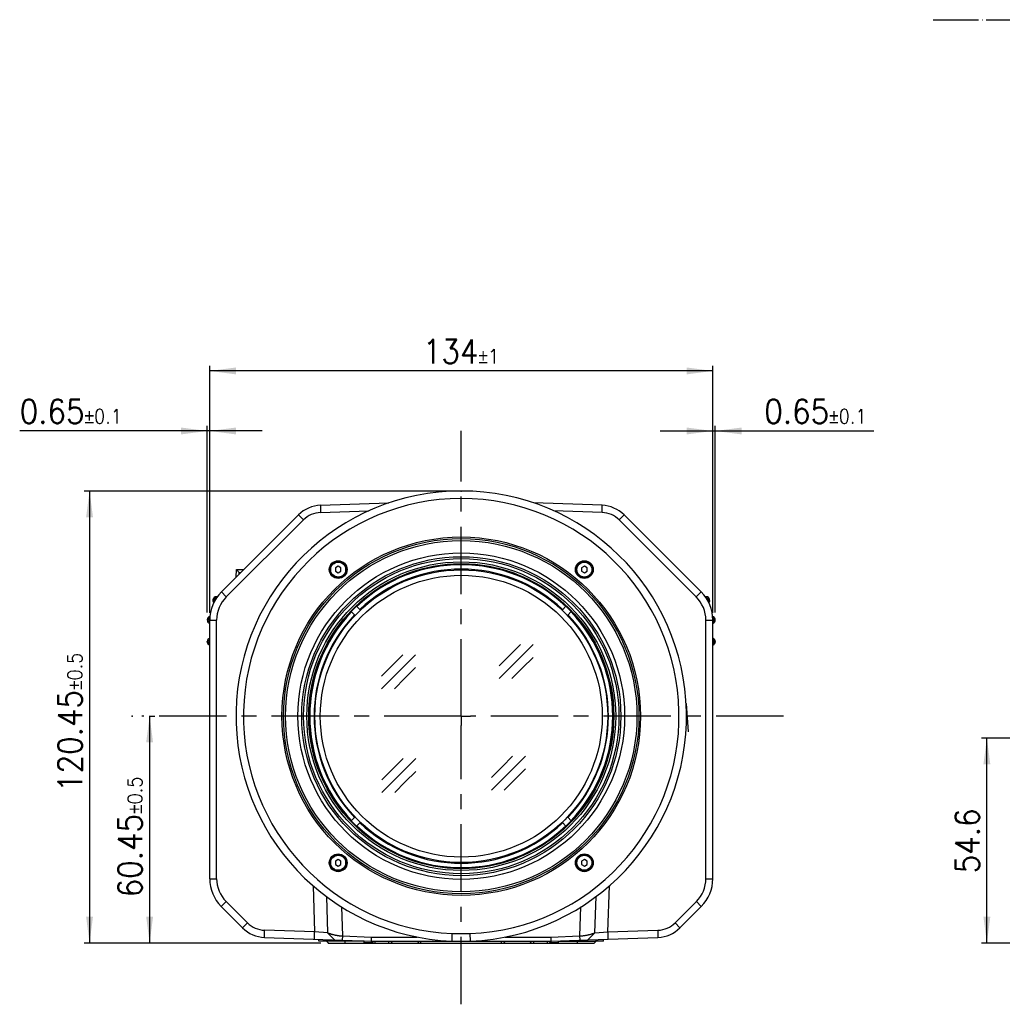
# Model space of a CAD drawing. Header units: inches. Extents: x -388 to 394, y -298 to 253.
# Tile 1 of 31: x -388 to -126, y -77 to 186. Entities that reach past the tile are written whole.
import ezdxf

# ---------------------------------------------------------------- set-up
doc = ezdxf.new("R2010")
doc.units = ezdxf.units.IN
doc.linetypes.add('CENTER', pattern=[30, 18, -4, 4, -4])
doc.linetypes.add('DOT_CENTER', pattern=[14, 12, -1, 0, -1])
for name, color, linetype in [('1', 7, 'Continuous'), ('AXIS', 7, 'Continuous'), ('CURVE', 7, 'Continuous')]:
    doc.layers.add(name, color=color, linetype=linetype)
doc.styles.add('CONVERTER_11', font='txt.shx', dxfattribs={"width": 0.9})
doc.dimstyles.new('ME10_DIM_18', dxfattribs={"dimtxt": 6.4, "dimasz": 7, "dimexe": 1.4, "dimexo": 2, "dimgap": 2, "dimtad": 1, "dimdec": 1, "dimdsep": 46, "dimtxsty": 'CONVERTER_11', "dimsah": 1, "dimcen": 0.09, "dimclrd": 2, "dimclre": 2, "dimclrt": 4, "dimadec": 0, "dimazin": 0, "dimtfac": 1, "dimtdec": 4, "dimtix": 1, "dimtmove": 0, "dimatfit": 3, "dimfxl": 1, "dimtolj": 1, "dimtzin": 0, "dimarcsym": 0})
doc.dimstyles.new('ME10_DIM_20', dxfattribs={"dimtxt": 6.4, "dimasz": 7, "dimexe": 1.4, "dimexo": 2, "dimgap": 2, "dimtad": 1, "dimdec": 3, "dimdsep": 46, "dimtxsty": 'CONVERTER_11', "dimsah": 1, "dimcen": 0.09, "dimclrd": 2, "dimclre": 2, "dimclrt": 4, "dimadec": 0, "dimazin": 0, "dimtol": 1, "dimtp": 0.1, "dimtm": 0.1, "dimtfac": 0.6, "dimtdec": 1, "dimtix": 1, "dimtmove": 0, "dimatfit": 3, "dimfxl": 1, "dimtolj": 1, "dimtzin": 0, "dimarcsym": 0})
doc.dimstyles.new('ME10_DIM_21', dxfattribs={"dimtxt": 6.4, "dimasz": 7, "dimexe": 1.4, "dimexo": 2, "dimgap": 2, "dimtad": 1, "dimdec": 3, "dimdsep": 46, "dimtxsty": 'CONVERTER_11', "dimsah": 1, "dimcen": 0.09, "dimclrd": 2, "dimclre": 2, "dimclrt": 4, "dimadec": 0, "dimazin": 0, "dimtol": 1, "dimtp": 0.1, "dimtm": 0.1, "dimtfac": 0.6, "dimtdec": 1, "dimtix": 1, "dimtmove": 0, "dimatfit": 3, "dimfxl": 1, "dimtolj": 1, "dimtzin": 0, "dimarcsym": 0})
doc.dimstyles.new('ME10_DIM_22', dxfattribs={"dimtxt": 6.4, "dimasz": 7, "dimexe": 1.4, "dimexo": 2, "dimgap": 2, "dimtad": 1, "dimdec": 3, "dimdsep": 46, "dimtxsty": 'CONVERTER_11', "dimsah": 1, "dimcen": 0.09, "dimclrd": 2, "dimclre": 2, "dimclrt": 4, "dimadec": 0, "dimazin": 0, "dimtol": 1, "dimtp": 0.5, "dimtm": 0.5, "dimtfac": 0.6, "dimtdec": 1, "dimtix": 1, "dimtmove": 0, "dimatfit": 3, "dimfxl": 1, "dimtolj": 1, "dimtzin": 0, "dimarcsym": 0})
doc.dimstyles.new('ME10_DIM_23', dxfattribs={"dimtxt": 6.4, "dimasz": 7, "dimexe": 1.4, "dimexo": 2, "dimgap": 2, "dimtad": 1, "dimdec": 3, "dimdsep": 46, "dimtxsty": 'CONVERTER_11', "dimsah": 1, "dimcen": 0.09, "dimclrd": 2, "dimclre": 2, "dimclrt": 4, "dimadec": 0, "dimazin": 0, "dimtol": 1, "dimtp": 0.5, "dimtm": 0.5, "dimtfac": 0.6, "dimtdec": 1, "dimtix": 1, "dimtmove": 0, "dimatfit": 3, "dimfxl": 1, "dimtolj": 1, "dimtzin": 0, "dimarcsym": 0})
doc.dimstyles.new('ME10_DIM_24', dxfattribs={"dimtxt": 6.4, "dimasz": 7, "dimexe": 1.4, "dimexo": 2, "dimgap": 2, "dimtad": 1, "dimdec": 3, "dimdsep": 46, "dimtxsty": 'CONVERTER_11', "dimsah": 1, "dimcen": 0.09, "dimclrd": 2, "dimclre": 2, "dimclrt": 4, "dimadec": 0, "dimazin": 0, "dimtol": 1, "dimtp": 1, "dimtm": 1, "dimtfac": 0.6, "dimtdec": 0, "dimtix": 1, "dimtmove": 0, "dimatfit": 3, "dimfxl": 1, "dimtolj": 1, "dimtzin": 0, "dimarcsym": 0})

# ---------------------------------------------------------------- blocks, each defined once
blk = doc.blocks.new('*D9')
at = {"layer": '1', "color": 2, "linetype": 'Continuous'}
for p, q in [((20.47, -5.84), (-131.71, -5.84)), ((-130.31, -60.45), (-130.31, -5.84)), ((-73.68, -60.45), (-131.71, -60.45))]:
    blk.add_line(p, q, dxfattribs=at)
at = {"layer": '1', "color": 2}
for points in [[(-129.39, -12.84), (-131.23, -12.84), (-130.31, -5.84)], [(-131.23, -53.45), (-129.39, -53.45), (-130.31, -60.45)]]:
    blk.add_solid(points, dxfattribs=at)
at = {"layer": '1', "color": 4, "insert": (-132.31, -41.87), "char_height": 6.4, "attachment_point": 7, "rotation": 90, "line_spacing_factor": 0.60024, "style": 'CONVERTER_11'}
blk.add_mtext('54.6', dxfattribs=at)
blk = doc.blocks.new('*D11')
at = {"layer": '1', "color": 2, "linetype": 'Continuous'}
for p, q in [((-337.95, 27.65), (-337.95, 77.4)), ((-337.3, 27.57), (-337.3, 77.4)), ((-337.95, 76), (-387.91, 76)), ((-337.3, 76), (-337.95, 76)), ((-323.3, 76), (-337.3, 76))]:
    blk.add_line(p, q, dxfattribs=at)
at = {"layer": '1', "color": 2}
for points in [[(-344.95, 75.08), (-344.95, 76.92), (-337.95, 76)], [(-330.3, 76.92), (-330.3, 75.08), (-337.3, 76)]]:
    blk.add_solid(points, dxfattribs=at)
at = {"layer": '1', "color": 4, "insert": (-387.91, 78), "char_height": 6.4, "attachment_point": 7, "rotation": 0.0001, "line_spacing_factor": 0.60024, "style": 'CONVERTER_11'}
blk.add_mtext('\\C4;0.65\\C4;\\H3.84;{\\Fgdt;`}0.1', dxfattribs=at)
blk = doc.blocks.new('*D12')
at = {"layer": '1', "color": 2, "linetype": 'Continuous'}
for p, q in [((-203.3, 27.57), (-203.3, 77.4)), ((-202.65, 27.65), (-202.65, 77.4)), ((-217.3, 76), (-203.3, 76)), ((-203.3, 76), (-202.65, 76)), ((-202.65, 76), (-160.42, 76))]:
    blk.add_line(p, q, dxfattribs=at)
at = {"layer": '1', "color": 2}
for points in [[(-210.3, 75.08), (-210.3, 76.92), (-203.3, 76)], [(-195.65, 76.92), (-195.65, 75.08), (-202.65, 76)]]:
    blk.add_solid(points, dxfattribs=at)
at = {"layer": '1', "color": 4, "insert": (-189.6, 78), "char_height": 6.4, "attachment_point": 7, "rotation": 0.0001, "line_spacing_factor": 0.60024, "style": 'CONVERTER_11'}
blk.add_mtext('\\C4;0.65\\C4;\\H3.84;{\\Fgdt;`}0.1', dxfattribs=at)
blk = doc.blocks.new('*D13')
at = {"layer": '1', "color": 2, "linetype": 'Continuous'}
for p, q in [((-353.4, 0), (-351.9, 0)), ((-353.3, 0), (-353.3, -60.45)), ((-307.7, -60.45), (-354.7, -60.45))]:
    blk.add_line(p, q, dxfattribs=at)
at = {"layer": '1', "color": 2}
for points in [[(-352.38, -7), (-354.22, -7), (-353.3, 0)], [(-354.22, -53.45), (-352.38, -53.45), (-353.3, -60.45)]]:
    blk.add_solid(points, dxfattribs=at)
at = {"layer": '1', "color": 4, "insert": (-355.3, -48.27), "char_height": 6.4, "attachment_point": 7, "rotation": 90, "line_spacing_factor": 0.60024, "style": 'CONVERTER_11'}
blk.add_mtext('\\C4;60.45\\C4;\\H3.84;{\\Fgdt;`}0.5', dxfattribs=at)
blk = doc.blocks.new('*D14')
at = {"layer": '1', "color": 2, "linetype": 'Continuous'}
for p, q in [((-272.3, 60), (-370.7, 60)), ((-369.3, 60), (-369.3, -60.45)), ((-307.7, -60.45), (-370.7, -60.45))]:
    blk.add_line(p, q, dxfattribs=at)
at = {"layer": '1', "color": 2}
for points in [[(-368.38, 53), (-370.22, 53), (-369.3, 60)], [(-370.22, -53.45), (-368.38, -53.45), (-369.3, -60.45)]]:
    blk.add_solid(points, dxfattribs=at)
at = {"layer": '1', "color": 4, "insert": (-371.3, -20.19), "char_height": 6.4, "attachment_point": 7, "rotation": 90, "line_spacing_factor": 0.60024, "style": 'CONVERTER_11'}
blk.add_mtext('\\C4;120.45\\C4;\\H3.84;{\\Fgdt;`}0.5', dxfattribs=at)
blk = doc.blocks.new('*D15')
at = {"layer": '1', "color": 2, "linetype": 'Continuous'}
for p, q in [((-337.3, 27.57), (-337.3, 93.4)), ((-203.3, 92), (-337.3, 92)), ((-203.3, 27.57), (-203.3, 93.4))]:
    blk.add_line(p, q, dxfattribs=at)
at = {"layer": '1', "color": 2}
for points in [[(-330.3, 92.92), (-330.3, 91.08), (-337.3, 92)], [(-210.3, 91.08), (-210.3, 92.92), (-203.3, 92)]]:
    blk.add_solid(points, dxfattribs=at)
at = {"layer": '1', "color": 4, "insert": (-280.54, 94), "char_height": 6.4, "attachment_point": 7, "rotation": 0.0001, "line_spacing_factor": 0.60024, "style": 'CONVERTER_11'}
blk.add_mtext('\\C4;134\\C4;\\H3.84;{\\Fgdt;`}1', dxfattribs=at)

msp = doc.modelspace()

# ---------------------------------------------------------------- linework, layer by layer
at = {"color": 7, "linetype": 'Continuous'}
for p, q in [((-307.8052, 56.1903), (-289.5483, 56.8279)), ((-307.8052, 56.1903), (-307.8052, 54.2705)), ((-232.7965, 56.1903), (-251.0522, 56.8278)), ((-232.7965, 54.2705), (-232.7965, 56.1903)), ((-334.1669, 33.134), (-313.6534, 53.6474)), ((-313.6534, 53.6474), (-312.3621, 52.2891)), ((-307.8052, 54.2705), (-294.9103, 54.7208)), ((-232.7965, 54.2705), (-245.6914, 54.7208)), ((-228.2396, 52.2891), (-226.9483, 53.6474)), ((-206.4349, 33.134), (-226.9483, 53.6474)), ((-332.8756, 31.7756), (-312.3621, 52.2891)), ((-207.7261, 31.7756), (-228.2396, 52.2891)), ((-303.0831, 39.9343), (-303.8331, 39.5013)), ((-303.8331, 39.5013), (-303.8331, 38.6353)), ((-302.3331, 39.5013), (-303.0831, 39.9343)), ((-302.3331, 38.6353), (-302.3331, 39.5013)), ((-237.5187, 39.9343), (-238.2687, 39.5013)), ((-238.2687, 39.5013), (-238.2687, 38.6353)), ((-236.7687, 39.5013), (-237.5187, 39.9343)), ((-236.7687, 38.6353), (-236.7687, 39.5013)), ((-330.2817, 37.0192), (-330.2081, 39.1263)), ((-330.2081, 39.1263), (-329.4366, 38.2989)), ((-330.2081, 39.1263), (-328.2432, 39.0577)), ((-329.4523, 37.8486), (-329.4366, 38.2989)), ((-329.4366, 38.2989), (-329.0167, 38.2842)), ((-303.8331, 38.6353), (-303.0831, 38.2022)), ((-303.0831, 38.2022), (-302.3331, 38.6353)), ((-238.2687, 38.6353), (-237.5187, 38.2022)), ((-237.5187, 38.2022), (-236.7687, 38.6353)), ((-334.1669, 33.134), (-332.8756, 31.7756)), ((-207.7261, 31.7756), (-206.4349, 33.134)), ((-297.1619, 28.2752), (-298.2582, 29.3716)), ((-243.4399, 28.2752), (-242.3435, 29.3716)), ((-298.5761, 26.861), (-299.6725, 27.9574)), ((-242.0257, 26.861), (-240.9293, 27.9574)), ((-337.3009, 25.5679), (-335.447, 25.5679)), ((-337.3009, -43.3008), (-337.3009, 25.5679)), ((-335.447, -43.3008), (-335.447, 25.5679)), ((-205.1548, -43.3008), (-205.1548, 25.5679)), ((-205.1548, 25.5679), (-203.3009, 25.5679)), ((-203.3009, -43.3008), (-203.3009, 25.5679)), ((-210.3928, 3.4094), (-209.8622, -4.1778)), ((-299.6725, -27.9574), (-298.5761, -26.861)), ((-298.2582, -29.3716), (-297.1619, -28.2752)), ((-242.3435, -29.3716), (-243.4399, -28.2752)), ((-240.9293, -27.9574), (-242.0257, -26.861)), ((-303.0831, -38.2022), (-303.8331, -38.6353)), ((-303.8331, -38.6353), (-303.8331, -39.5013)), ((-302.3331, -38.6353), (-303.0831, -38.2022)), ((-302.3331, -39.5013), (-302.3331, -38.6353)), ((-237.5187, -38.2022), (-238.2687, -38.6353)), ((-238.2687, -38.6353), (-238.2687, -39.5013)), ((-236.7687, -38.6353), (-237.5187, -38.2022)), ((-236.7687, -39.5013), (-236.7687, -38.6353)), ((-303.8331, -39.5013), (-303.0831, -39.9343)), ((-303.0831, -39.9343), (-302.3331, -39.5013)), ((-238.2687, -39.5013), (-237.5187, -39.9343)), ((-237.5187, -39.9343), (-236.7687, -39.5013)), ((-337.3009, -43.3008), (-335.447, -43.3008)), ((-205.1548, -43.3008), (-203.3009, -43.3008)), ((-309.7784, -45.1832), (-309.3483, -57.5012)), ((-231.2535, -57.5012), (-230.8234, -45.1832)), ((-334.2255, -50.7254), (-332.9342, -49.367)), ((-327.2473, -55.0539), (-332.9342, -49.367)), ((-306.2262, -48.0559), (-305.8879, -57.7452)), ((-234.7139, -57.7452), (-234.3755, -48.0559)), ((-213.3544, -55.0539), (-207.6676, -49.367)), ((-207.6676, -49.367), (-206.3763, -50.7254)), ((-328.5386, -56.4123), (-334.2255, -50.7254)), ((-302.1866, -50.8262), (-301.9161, -58.5722)), ((-238.6857, -58.5722), (-238.4152, -50.8262)), ((-212.0631, -56.4123), (-206.3763, -50.7254)), ((-328.5386, -56.4123), (-327.2473, -55.0539)), ((-213.3544, -55.0539), (-212.0631, -56.4123)), ((-322.6904, -58.9551), (-322.6904, -57.0353)), ((-309.3483, -57.5012), (-322.6904, -57.0353)), ((-309.3483, -59.421), (-309.3483, -57.5012)), ((-305.8798, -57.7532), (-309.3483, -57.5012)), ((-234.722, -57.7532), (-231.2535, -57.5012)), ((-231.2535, -57.5012), (-217.9113, -57.0353)), ((-231.2535, -57.5012), (-231.2535, -59.421)), ((-217.9113, -57.0353), (-217.9113, -58.9551)), ((-322.6904, -58.9551), (-294.2009, -59.95)), ((-308.2009, -59.98), (-308.2009, -59.4611)), ((-306.2009, -59.98), (-308.2009, -59.98)), ((-306.2009, -59.98), (-306.2009, -59.531)), ((-296.2009, -59.95), (-306.2009, -59.95)), ((-305.7009, -60.45), (-306.2009, -59.95)), ((-305.8879, -57.7452), (-304.0262, -59.6069)), ((-301.9161, -58.5722), (-301.9835, -59.6782)), ((-301.9161, -58.5722), (-294.1672, -58.8428)), ((-301.2009, -60.45), (-301.2009, -59.7056)), ((-296.2009, -60.45), (-296.2009, -59.8802)), ((-294.2009, -60.4), (-294.2009, -59.95)), ((-293.7009, -60.45), (-294.2009, -59.95)), ((-294.2009, -59.95), (-246.4009, -59.95)), ((-294.1672, -58.8428), (-282.0278, -58.8428)), ((-293.2009, -60.45), (-293.2009, -59.95)), ((-289.5509, -60.45), (-289.5509, -59.95)), ((-289.0509, -60.45), (-288.5509, -59.95)), ((-281.5509, -60.45), (-282.0509, -59.95)), ((-281.0509, -60.45), (-281.0509, -59.95)), ((-272.7499, -59.95), (-272.7087, -57.95)), ((-272.7087, -57.95), (-267.8931, -57.95)), ((-267.8519, -59.95), (-267.8931, -57.95)), ((-259.5509, -60.45), (-259.5509, -59.95)), ((-259.0509, -60.45), (-258.5509, -59.95)), ((-258.574, -58.8428), (-246.4346, -58.8428)), ((-251.5509, -60.45), (-252.0509, -59.95)), ((-251.0509, -59.95), (-251.0509, -60.45)), ((-247.4009, -59.95), (-247.4009, -60.45)), ((-246.4009, -59.95), (-246.9009, -60.45)), ((-246.4346, -58.8428), (-238.6857, -58.5722)), ((-246.4009, -59.95), (-236.5756, -59.6069)), ((-246.4009, -60.381), (-246.4009, -59.95)), ((-244.4009, -60.45), (-244.4009, -59.8802)), ((-244.4009, -59.95), (-234.4009, -59.95)), ((-239.4009, -59.7056), (-239.4009, -60.45)), ((-238.6183, -59.6782), (-238.6857, -58.5722)), ((-234.7139, -57.7452), (-236.5756, -59.6069)), ((-236.5328, -59.6054), (-217.9113, -58.9551)), ((-234.4009, -59.95), (-234.9009, -60.45)), ((-234.4009, -59.961), (-234.4009, -59.531)), ((-232.4009, -59.961), (-234.4009, -59.961)), ((-232.4009, -59.961), (-232.4009, -59.4611)), ((-305.7009, -60.45), (-234.9009, -60.45)), ((-294.2009, -60.4), (-296.2009, -60.4)), ((-244.4009, -60.381), (-246.4009, -60.381))]:
    msp.add_line(p, q, dxfattribs=at)
for centre, radius in [((-270.3009, 0), 47.754), ((-270.3009, 0), 47.3174), ((-270.3009, 0), 46.8), ((-270.3009, 0), 43.5), ((-270.3009, 0), 42.5), ((-270.3009, 0), 42), ((-270.3009, 0), 41.125), ((-270.3009, 0), 40.625), ((-303.0831, 39.0683), 2.3645), ((-303.0831, 39.0683), 2.25), ((-303.0831, 39.0683), 1.99), ((-237.5187, 39.0683), 2.3645), ((-237.5187, 39.0683), 2.25), ((-237.5187, 39.0683), 1.99), ((-270.3009, 0), 39), ((-270.3009, 0), 37.54), ((-303.0831, -39.0683), 2.3645), ((-237.5187, -39.0683), 2.3645), ((-303.0831, -39.0683), 2.25), ((-303.0831, -39.0683), 1.99), ((-237.5187, -39.0683), 2.25), ((-237.5187, -39.0683), 1.99)]:
    msp.add_circle(centre, radius, dxfattribs=at)
for centre, radius, start, end in [((-270.3009, 0), 60, 90, 267.660747), ((-270.3009, 0), 58, 272.379249, 267.620751), ((-270.3009, 0), 60, 272.339253, 90), ((-307.5016, 47.4956), 8.7, 92, 135), ((-233.1002, 47.4956), 8.7, 45, 88), ((-307.5687, 47.4956), 6.779, 92, 135), ((-233.0331, 47.4956), 6.779, 45, 88), ((-270.3009, 0), 40.55, 46.413109, 133.586891), ((-270.3009, 0), 40.35, 46.420115, 133.579885), ((-270.3009, 0), 39.2, 46.461784, 133.538216), ((-326.6009, 25.5679), 10.7, 135, 180), ((-335.4709, 30.85), 1, 78.786503, 219.665899), ((-335.4709, 30.85), 0.7, 90.128157, 208.324245), ((-326.6679, 25.5679), 8.779, 135, 180), ((-213.9339, 25.5679), 8.779, 0, 45), ((-214.0009, 25.5679), 10.7, 0, 45), ((-205.1309, 30.85), 1, 320.334101, 101.213497), ((-205.1309, 30.85), 0.7, 331.675755, 89.871843), ((-270.3009, 0), 40.45, 133.583396, 136.416604), ((-270.3009, 0), 40.45, 43.583396, 46.416604), ((-336.9509, 25.65), 1, 107.440598, 180), ((-336.9509, 25.65), 0.7, 117.850127, 240), ((-270.3009, 0), 40.55, 136.413109, 223.586891), ((-270.3009, 0), 40.35, 136.420115, 223.579885), ((-270.3009, 0), 39.2, 136.461784, 223.538216), ((-270.3009, 0), 39.2, 316.461784, 43.538216), ((-270.3009, 0), 40.35, 316.420115, 43.579885), ((-270.3009, 0), 40.55, 316.413109, 43.586891), ((-203.6509, 25.65), 1, 0, 72.559402), ((-203.6509, 25.65), 0.7, 300, 62.149873), ((-336.9509, 25.65), 1, 180, 249.512685), ((-203.6509, 25.65), 1, 290.487315, 0), ((-336.9509, 19.85), 1, 110.487315, 249.512685), ((-336.9509, 19.85), 0.7, 120, 240), ((-203.6509, 19.85), 1, 290.487315, 69.512685), ((-203.6509, 19.85), 0.7, 300, 60), ((-270.3009, 0), 40.45, 223.583396, 226.416604), ((-270.3009, 0), 39.2, 226.461784, 313.538216), ((-270.3009, 0), 40.45, 313.583396, 316.416604), ((-270.3009, 0), 40.55, 226.413109, 313.586891), ((-270.3009, 0), 40.35, 226.420115, 313.579885), ((-326.8009, -43.3008), 10.5, 180, 225), ((-326.8679, -43.3008), 8.579, 180, 225), ((-213.7339, -43.3008), 8.579, 315, 0), ((-213.8009, -43.3008), 10.5, 315, 0), ((-322.4539, -50.2604), 6.779, 225, 268), ((-218.1479, -50.2604), 6.779, 272, 315), ((-322.3868, -50.2604), 8.7, 225, 268), ((-218.215, -50.2604), 8.7, 272, 315)]:
    msp.add_arc(centre, radius, start, end, dxfattribs=at)
for points, knots in [([(-305.8879, -57.7452), (-305.842, -57.7613), (-305.7503, -57.7936), (-305.5997, -57.8438), (-305.4362, -57.8961), (-305.2376, -57.9571), (-305.016, -58.0228), (-304.7523, -58.0971), (-304.4685, -58.1715), (-304.1501, -58.2486), (-303.816, -58.3232), (-303.457, -58.3948), (-303.0872, -58.4581), (-302.7025, -58.5112), (-302.3121, -58.5527), (-302.0481, -58.5657), (-301.9161, -58.5722)], [0, 0, 0, 0, 0.14583838, 0.29166331, 0.47621217, 0.66077114, 0.91515707, 1.16953302, 1.48249172, 1.79547066, 2.15236111, 2.50923305, 2.89349108, 3.27779797, 3.67426709, 4.07061874, 4.07061874, 4.07061874, 4.07061874]), ([(-294.2009, -59.95), (-294.1975, -59.9039), (-294.1907, -59.8118), (-294.1819, -59.6505), (-294.1769, -59.4659), (-294.1744, -59.2582), (-294.1709, -59.0505), (-294.1684, -58.9121), (-294.1672, -58.8428)], [0, 0, 0, 0, 0.13854619, 0.27708368, 0.48476586, 0.69248348, 0.90018931, 1.10788558, 1.10788558, 1.10788558, 1.10788558]), ([(-246.4346, -58.8428), (-246.4337, -58.889), (-246.432, -58.9813), (-246.4289, -59.1428), (-246.4273, -59.3274), (-246.424, -59.5351), (-246.4155, -59.7427), (-246.4058, -59.8809), (-246.4009, -59.95)], [0, 0, 0, 0, 0.13846581, 0.27693212, 0.4846419, 0.69234228, 0.90011227, 1.10788453, 1.10788453, 1.10788453, 1.10788453]), ([(-238.6857, -58.5722), (-238.5537, -58.5657), (-238.2897, -58.5527), (-237.8993, -58.5112), (-237.5146, -58.4581), (-237.1448, -58.3948), (-236.7858, -58.3232), (-236.4517, -58.2486), (-236.1333, -58.1715), (-235.8495, -58.0971), (-235.5858, -58.0228), (-235.3642, -57.9571), (-235.1655, -57.8961), (-235.0021, -57.8438), (-234.8514, -57.7936), (-234.7597, -57.7613), (-234.7139, -57.7452)], [0, 0, 0, 0, 0.39635166, 0.79282077, 1.17712766, 1.5613857, 1.91825763, 2.27514809, 2.58812702, 2.90108573, 3.15546167, 3.40984761, 3.59440658, 3.77895543, 3.92478036, 4.07061874, 4.07061874, 4.07061874, 4.07061874])]:
    msp.add_open_spline(points, degree=3, knots=knots, dxfattribs=at)
at = {"color": 7}
for p in [(-270.3009, 60), (-337.3009, 25.5679), (-337.3009, 25.5679), (-203.3009, 25.5679), (-203.3009, 25.5679), (-337.9509, 19.85), (-202.6509, 19.85), (-357.9141, 0), (-305.7009, -60.45), (-305.7009, -60.45)]:
    msp.add_point(p, dxfattribs=at)
at = {"layer": '1', "color": 2, "linetype": 'DOT_CENTER'}
msp.add_line((-144.5845, 185.5944), (227.3376, 185.5944), dxfattribs=at)
at = {"layer": '1', "color": 4, "linetype": 'Continuous'}
for p, q in [((-257.3897, 16.2395), (-254.5613, 19.0679)), ((-255.6927, 14.5424), (-251.1672, 19.0679)), ((-288.6863, 13.528), (-285.8578, 16.3565)), ((-286.9892, 11.831), (-282.4637, 16.3565)), ((-260.2182, 13.4111), (-257.3897, 16.2395)), ((-291.5147, 10.6996), (-288.6863, 13.528)), ((-260.2182, 10.017), (-255.6927, 14.5424)), ((-251.1672, 15.6738), (-253.9956, 12.8454)), ((-291.5147, 7.3055), (-286.9892, 11.831)), ((-282.4637, 12.9623), (-285.2921, 10.1339)), ((-253.9956, 12.8454), (-256.824, 10.017)), ((-285.2921, 10.1339), (-288.1206, 7.3055)), ((-288.6032, -14.1305), (-285.7748, -11.3021)), ((-286.9061, -15.8276), (-282.3807, -11.3021)), ((-259.4496, -13.466), (-256.6212, -10.6376)), ((-257.7525, -15.1631), (-253.2271, -10.6376)), ((-291.4316, -16.9589), (-288.6032, -14.1305)), ((-282.3807, -14.6962), (-285.2091, -17.5246)), ((-262.278, -16.2945), (-259.4496, -13.466)), ((-262.278, -19.6886), (-257.7525, -15.1631)), ((-253.2271, -14.0317), (-256.0555, -16.8602)), ((-291.4316, -20.353), (-286.9061, -15.8276)), ((-285.2091, -17.5246), (-288.0375, -20.353)), ((-256.0555, -16.8602), (-258.8839, -19.6886))]:
    msp.add_line(p, q, dxfattribs=at)
at = {"layer": 'AXIS', "color": 2, "linetype": 'CENTER'}
for p, q in [((-270.3009, 2.5001), (-270.3009, 76.0003)), ((-272.801, 0), (-355.3971, 0)), ((-270.3009, 0), (-272.801, 0)), ((-270.3009, 0), (-270.3009, 2.5001)), ((-270.3009, 0), (-267.8008, 0)), ((-270.3009, 0), (-270.3009, -2.5001)), ((-184.4527, 0), (-267.8008, 0)), ((-270.3009, -76.7759), (-270.3009, -2.5001))]:
    msp.add_line(p, q, dxfattribs=at)
at = {"layer": 'CURVE', "color": 40, "linetype": 'Continuous'}
msp.add_open_spline([(-305.8879, -57.7452), (-305.8872, -57.7454), (-305.8844, -57.7464), (-305.878, -57.7487), (-305.8673, -57.7526), (-305.8522, -57.7579), (-305.8327, -57.7648), (-305.8088, -57.7732), (-305.7805, -57.7829), (-305.7478, -57.7941), (-305.7104, -57.8068), (-305.6678, -57.8211), (-305.619, -57.8372), (-305.5631, -57.8555), (-305.4986, -57.8762), (-305.4239, -57.8999), (-305.3374, -57.9269), (-305.237, -57.9575), (-305.1215, -57.992), (-304.9898, -58.0302), (-304.8413, -58.0721), (-304.6757, -58.1171), (-304.4932, -58.1647), (-304.2943, -58.2143), (-304.0804, -58.2647), (-303.8532, -58.3149), (-303.6151, -58.3637), (-303.3688, -58.4098), (-303.1174, -58.4521), (-302.8645, -58.4893), (-302.6146, -58.5204), (-302.372, -58.5447), (-302.1401, -58.5626), (-301.9894, -58.5691), (-301.9161, -58.5722)], degree=3, knots=[0, 0, 0, 0, 0.00221474, 0.00894343, 0.02029754, 0.0363272, 0.05704886, 0.08240509, 0.11233566, 0.14684272, 0.18607861, 0.23073386, 0.28169807, 0.34011854, 0.40730997, 0.48499816, 0.575034, 0.6793558, 0.79967726, 0.93672132, 1.09091647, 1.2624945, 1.45142498, 1.65680819, 1.87732353, 2.11080582, 2.35479234, 2.60643017, 2.86260824, 3.11951492, 3.37299386, 3.61813573, 3.85080812, 4.07072429, 4.07072429, 4.07072429, 4.07072429], dxfattribs=at)

# ---------------------------------------------------------------- dimensions: what is measured, and where the dimension line sits
at = {"layer": '1'}
for base, p1, p2, dimstyle, picture, middle in [((-203.3009, 92), (-337.3009, 25.5679), (-203.3009, 25.5679), 'ME10_DIM_24', '*D15', (-270.3009, 97.2)), ((-337.3009, 76), (-337.9509, 25.65), (-337.3009, 25.5679), 'ME10_DIM_20', '*D11', (-373.3137, 81.2)), ((-203.3009, 76), (-202.6509, 25.65), (-203.3009, 25.5679), 'ME10_DIM_21', '*D12', (-175.0105, 81.2))]:
    dim = msp.add_linear_dim(base=base, p1=p1, p2=p2, dimstyle=dimstyle, dxfattribs=at)
    dim.commit()
    dim.dimension.update_dxf_attribs({"geometry": picture, "text_midpoint": middle, "text_rotation": 0.000139})
for base, p1, p2, dimstyle, picture, middle in [((-369.3009, 60), (-305.7009, -60.45), (-270.3009, 60), 'ME10_DIM_23', '*D14', (-374.5009, -0.225)), ((-353.3009, 0), (-305.7009, -60.45), (-355.3971, 0), 'ME10_DIM_22', '*D13', (-358.5009, -30.225)), ((-130.3112, -60.45), (22.4668, -5.841), (-71.6812, -60.45), 'ME10_DIM_18', '*D9', (-135.5112, -33.1455))]:
    dim = msp.add_linear_dim(base=base, p1=p1, p2=p2, angle=90, dimstyle=dimstyle, dxfattribs=at)
    dim.commit()
    dim.dimension.update_dxf_attribs({"geometry": picture, "text_midpoint": middle, "text_rotation": 90})

doc.saveas('drawing.dxf')
